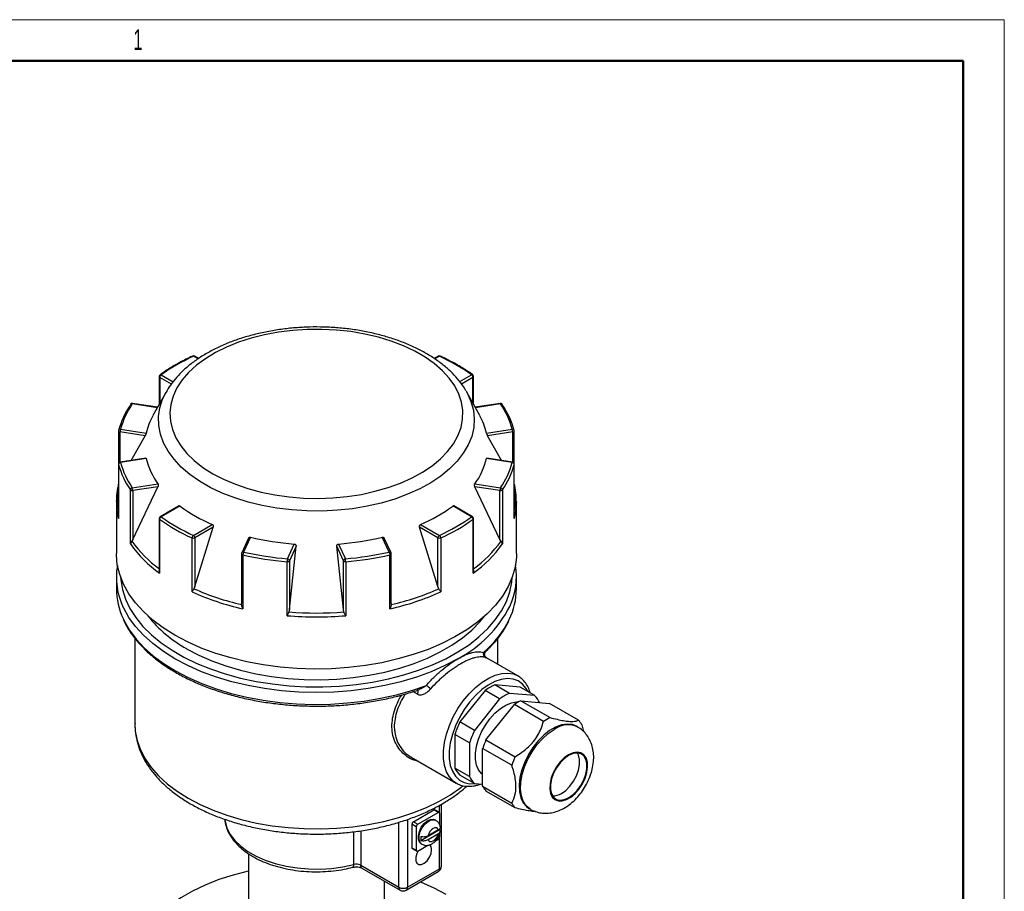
# Model space of a CAD drawing. Header units: millimetres. Extents: x 0 to 420, y 0 to 297.
# Tile 7 of 7: x 301 to 420, y 191 to 297. Entities that reach past the tile are written whole.
import ezdxf

# ---------------------------------------------------------------- set-up
doc = ezdxf.new("R2010")
doc.units = ezdxf.units.MM
doc.layers.add('ОСНОВНОЙ', color=7, linetype='Continuous', lineweight=25)
doc.styles.add('SLDTEXTSTYLE2', font='TXT', dxfattribs={"width": 0.605})

msp = doc.modelspace()

# ---------------------------------------------------------------- linework, layer by layer
at = {"color": 7, "linetype": 'Continuous', "lineweight": 18}
for p, q in [((0, 297), (420, 297)), ((420, 297), (420, 0))]:
    msp.add_line(p, q, dxfattribs=at)
at = {"color": 7, "linetype": 'Continuous', "lineweight": 50}
for p, q in [((415, 292), (20, 292)), ((415, 5), (415, 292))]:
    msp.add_line(p, q, dxfattribs=at)
at = {"color": 8, "linetype": 'Continuous', "lineweight": 25}
for p, q in [((322.26, 255.86), (321.7, 256.18)), ((351.53, 256.18), (350.98, 255.87)), ((319.03, 252.82), (317.63, 253.63)), ((317.63, 253.63), (317.63, 250.48)), ((317.81, 253.94), (319.25, 253.1)), ((353.99, 253.11), (355.41, 253.94)), ((355.59, 253.63), (354.19, 252.82)), ((355.59, 250.48), (355.59, 253.63)), ((317.34, 249.95), (314.29, 250.42)), ((358.93, 250.42), (355.88, 249.95)), ((312.8, 247.01), (312.8, 243.33)), ((360.42, 243.33), (360.42, 247.01)), ((312.62, 243.09), (312.62, 243.07)), ((360.6, 243.07), (360.6, 243.09)), ((348.85, 215.2), (348.3, 215.52)), ((351.55, 200.77), (351.55, 201.74)), ((346.6, 191.79), (346.6, 199.68)), ((347.66, 200.03), (347.66, 191.79)), ((341.14, 194.55), (341.14, 198.54)), ((341.98, 198.65), (341.98, 194.46)), ((351.55, 194.04), (351.55, 197.92))]:
    msp.add_line(p, q, dxfattribs=at)
at = {"color": 7, "linetype": 'Continuous', "lineweight": 25}
for p, q in [((322.32, 255.9), (321.82, 256.19)), ((351.4, 256.19), (350.91, 255.91)), ((317.56, 253.73), (317.56, 250.35)), ((355.66, 250.35), (355.66, 253.73)), ((354.75, 251.98), (354.84, 251.83)), ((318.38, 251.83), (316.8, 248.99)), ((356.42, 248.99), (354.84, 251.83)), ((317.36, 250), (314.33, 250.46)), ((358.89, 250.46), (355.86, 250)), ((312.62, 247.15), (312.62, 243.09)), ((312.87, 247.35), (315.99, 246.87)), ((357.24, 246.87), (360.35, 247.35)), ((360.6, 243.09), (360.6, 247.15)), ((315.85, 246.54), (312.8, 247.01)), ((314.17, 243.55), (315.85, 246.54)), ((360.42, 247.01), (357.37, 246.54)), ((359.05, 243.55), (357.37, 246.54)), ((315.94, 243.82), (312.83, 243.34)), ((315.99, 243.78), (312.87, 243.3)), ((360.35, 243.3), (357.24, 243.78)), ((360.39, 243.34), (357.28, 243.82)), ((312.62, 243.09), (312.62, 236.62)), ((312.62, 243.07), (312.62, 236.53)), ((360.6, 236.62), (360.6, 243.09)), ((360.6, 236.53), (360.6, 243.07)), ((314.06, 233.43), (314.06, 239.97)), ((314.29, 240.23), (317.41, 240.71)), ((314.36, 233.97), (317.4, 240.36)), ((317.4, 240.36), (314.36, 239.89)), ((355.81, 240.71), (358.93, 240.23)), ((358.86, 233.97), (355.82, 240.36)), ((358.86, 239.89), (355.82, 240.36)), ((359.16, 239.97), (359.16, 233.43)), ((314.36, 239.89), (314.36, 233.97)), ((358.86, 233.97), (358.86, 239.89)), ((312.36, 238.58), (312.36, 238.67)), ((312.36, 238.58), (312.36, 232.26)), ((319.96, 238.04), (317.68, 236.73)), ((320.09, 238.03), (317.81, 236.72)), ((355.41, 236.72), (353.13, 238.03)), ((355.54, 236.73), (353.26, 238.04)), ((360.86, 232.26), (360.86, 238.58)), ((360.86, 238.58), (360.86, 238.5)), ((317.56, 236.51), (317.56, 230.26)), ((317.61, 236.42), (317.61, 229.88)), ((355.61, 229.88), (355.61, 236.42)), ((355.66, 230.26), (355.66, 236.51)), ((321.7, 234.47), (323.98, 235.79)), ((321.87, 228.25), (324.1, 235.45)), ((324.1, 235.45), (321.87, 234.16)), ((351.35, 228.25), (349.12, 235.45)), ((351.35, 234.16), (349.12, 235.45)), ((349.24, 235.79), (351.53, 234.47)), ((314.36, 233.97), (314.23, 233.75)), ((321.54, 227.61), (321.54, 234.15)), ((321.87, 234.16), (321.87, 228.25)), ((328.38, 234.12), (327.56, 232.34)), ((328.62, 234.24), (327.78, 232.44)), ((345.44, 232.44), (344.6, 234.24)), ((345.66, 232.34), (344.84, 234.12)), ((351.35, 228.25), (351.35, 234.16)), ((351.68, 234.15), (351.68, 227.61)), ((358.99, 233.75), (358.86, 233.97)), ((333.1, 231.62), (333.93, 233.42)), ((333.34, 225.47), (334.15, 233.14)), ((334.15, 233.14), (333.34, 231.38)), ((339.88, 225.47), (339.07, 233.14)), ((339.88, 231.38), (339.07, 233.14)), ((339.29, 233.42), (340.13, 231.62)), ((327.53, 232.24), (327.53, 226.21)), ((327.69, 232.1), (327.69, 225.56)), ((345.53, 225.56), (345.53, 232.1)), ((345.69, 226.21), (345.69, 232.24)), ((333.06, 224.73), (333.06, 231.27)), ((333.34, 231.38), (333.34, 225.47)), ((339.88, 225.47), (339.88, 231.38)), ((340.16, 231.27), (340.16, 224.73)), ((312.36, 229.4), (312.36, 227.97)), ((360.86, 227.97), (360.86, 229.4)), ((321.87, 228.25), (321.76, 227.99)), ((351.46, 227.99), (351.35, 228.25)), ((327.54, 226.07), (327.54, 226.21)), ((345.68, 226.21), (345.68, 226.07)), ((333.34, 225.47), (333.28, 225.18)), ((339.95, 225.18), (339.88, 225.47)), ((314.61, 222), (314.61, 211.58)), ((358.61, 218.83), (358.61, 221.99)), ((361.04, 217.43), (357.25, 219.61)), ((360.01, 215.31), (358.24, 216.33)), ((361.3, 216.06), (358.24, 216.33)), ((363.07, 215.04), (361.3, 216.06)), ((357.06, 215.65), (354, 211.84)), ((358.82, 214.63), (357.06, 215.65)), ((363.07, 215.04), (360.01, 215.31)), ((358.82, 214.63), (355.76, 210.82)), ((357.16, 209.67), (360.61, 213.95)), ((364.14, 211.9), (360.61, 213.95)), ((361.41, 214.41), (364.94, 212.37)), ((361.41, 214.41), (364.85, 214.1)), ((368.38, 212.06), (364.85, 214.1)), ((355.76, 210.82), (354, 211.84)), ((368.3, 211.22), (368.12, 211.32)), ((368.78, 211.49), (369, 210.68)), ((355.17, 209.3), (353.4, 210.32)), ((353.4, 210.32), (353.4, 206.24)), ((355.17, 209.3), (355.17, 205.22)), ((357.16, 209.67), (360.7, 207.63)), ((360.3, 206.59), (356.76, 208.63)), ((356.76, 204.04), (356.76, 208.63)), ((348.11, 207.57), (353.54, 204.44)), ((355.17, 205.22), (353.4, 206.24)), ((355.76, 204.38), (354, 205.4)), ((353.54, 204.44), (353.44, 204.5)), ((355.76, 204.38), (356.76, 204.29)), ((356.76, 204.04), (360.3, 202)), ((360.7, 201.43), (357.16, 203.47)), ((351.77, 194.34), (351.77, 201.87)), ((348.37, 199.75), (350.84, 201.18)), ((348.9, 199.45), (351.37, 200.88)), ((351.37, 200.88), (350.84, 201.18)), ((351.5, 200.89), (350.97, 201.19)), ((351.55, 200.77), (351.55, 199.32)), ((362.37, 201.36), (362.55, 201.26)), ((348.19, 199.45), (348.19, 196.59)), ((348.72, 199.14), (348.19, 199.45)), ((348.37, 199.75), (348.9, 199.45)), ((351.08, 199.92), (350.97, 199.98)), ((348.72, 199.14), (348.72, 196.28)), ((349.28, 197.48), (351.55, 198.8)), ((351.4, 198.75), (350.15, 198.03)), ((350.15, 197.58), (351.4, 198.3)), ((351.55, 198.32), (351.55, 197.92)), ((349.3, 197.08), (349.4, 197.02)), ((351.03, 197.41), (351.37, 197.61)), ((328.36, 195.88), (328.36, 189.19)), ((348.19, 196.59), (348.72, 196.28)), ((348.24, 196.48), (348.77, 196.17)), ((348.9, 196.18), (350.12, 196.89)), ((341.98, 194.46), (346.6, 191.79)), ((342.13, 194.12), (346.75, 191.45)), ((347.5, 191.45), (351.39, 193.69)), ((347.66, 191.79), (351.55, 194.04)), ((344.86, 189.19), (344.86, 192.54))]:
    msp.add_line(p, q, dxfattribs=at)
at = {"color": 7, "linetype": 'Continuous', "lineweight": 25, "flags": 128}
for points in [[(324.05, 241.95), (325.36, 241.27), (326.79, 240.66), (328.31, 240.14), (329.92, 239.71), (331.59, 239.37), (333.31, 239.13), (335.06, 238.99), (336.83, 238.95), (338.6, 239.01), (340.35, 239.18), (342.06, 239.44), (343.71, 239.81), (345.3, 240.26), (346.8, 240.8), (348.2, 241.43), (349.48, 242.14), (350.64, 242.91), (351.65, 243.75), (352.52, 244.64), (353.23, 245.58), (353.77, 246.55), (354.14, 247.55), (354.34, 248.57), (354.36, 249.59), (354.21, 250.61), (353.88, 251.61), (353.38, 252.59), (352.71, 253.54), (351.88, 254.44), (350.9, 255.29), (349.78, 256.08), (348.53, 256.81), (347.16, 257.46), (345.68, 258.02), (344.12, 258.5), (342.48, 258.88), (340.78, 259.17), (339.04, 259.36), (337.28, 259.45), (335.5, 259.44), (333.74, 259.32), (332.01, 259.11), (330.33, 258.8), (328.7, 258.39), (327.16, 257.89), (325.71, 257.3), (324.37, 256.63), (323.15, 255.89), (322.06, 255.09), (321.12, 254.22), (320.33, 253.31), (319.7, 252.35), (319.24, 251.36), (318.96, 250.35), (318.85, 249.33), (318.92, 248.31), (319.16, 247.3), (319.57, 246.3), (320.16, 245.34), (320.91, 244.41), (321.81, 243.53), (322.86, 242.71), (324.05, 241.95)], [(319.46, 222.36), (318.05, 223.25), (316.78, 224.2), (315.65, 225.22), (314.68, 226.28), (313.87, 227.39), (313.23, 228.54), (312.77, 229.71), (312.47, 230.91), (312.36, 232.11), (312.36, 232.26)], [(360.86, 232.26), (360.85, 231.81), (360.69, 230.61), (360.36, 229.42), (359.84, 228.25), (359.16, 227.11), (358.31, 226.01), (357.3, 224.96), (356.14, 223.96), (354.83, 223.02), (353.39, 222.15), (351.82, 221.36), (350.14, 220.64), (348.36, 220.01), (346.49, 219.48), (344.55, 219.03), (342.55, 218.69), (340.51, 218.44), (338.44, 218.3), (336.35, 218.26), (334.27, 218.33), (332.2, 218.5), (330.17, 218.77), (328.18, 219.13), (326.26, 219.6), (324.41, 220.16), (322.65, 220.81), (321, 221.55), (319.46, 222.36)], [(320.88, 220.73), (322.35, 219.95), (323.94, 219.25), (325.63, 218.64), (327.41, 218.12), (329.26, 217.69), (331.17, 217.36), (333.13, 217.12), (335.11, 217), (337.11, 216.97), (339.1, 217.05), (341.07, 217.23), (343.01, 217.51), (344.89, 217.89), (346.71, 218.37), (348.45, 218.94), (350.09, 219.59), (351.62, 220.33), (353.03, 221.15), (354.31, 222.03), (355.45, 222.98), (356.44, 223.98), (357.03, 224.71)], [(353.76, 219.5), (352.2, 218.68), (350.52, 217.94), (348.74, 217.28), (346.86, 216.72), (344.9, 216.25), (342.89, 215.88), (340.82, 215.62), (338.72, 215.46), (336.61, 215.4), (334.5, 215.46), (332.4, 215.62), (330.33, 215.88), (328.32, 216.25), (326.36, 216.72), (324.49, 217.28), (322.7, 217.94), (321.02, 218.68), (319.46, 219.5)], [(356.76, 205.48), (356.64, 205.58), (356.27, 206.02), (356.02, 206.6), (355.9, 207.29), (355.9, 208.06), (356.02, 208.9), (356.27, 209.76), (356.64, 210.63), (357.1, 211.46), (357.65, 212.22), (358.26, 212.9), (358.91, 213.46), (359.58, 213.88), (360.25, 214.16), (360.88, 214.27), (361.13, 214.27)], [(368.12, 211.32), (367.64, 211.52), (367.01, 211.59), (366.33, 211.49), (365.61, 211.23), (364.88, 210.8), (364.17, 210.24), (363.48, 209.55), (362.86, 208.76), (362.31, 207.89), (361.86, 206.97), (361.51, 206.03), (361.28, 205.09), (361.19, 204.2), (361.22, 203.38), (361.38, 202.66), (361.67, 202.05), (362.07, 201.58), (362.37, 201.36)], [(367.19, 207.87), (366.66, 207.49), (366.16, 206.99), (365.72, 206.4), (365.35, 205.74), (365.08, 205.05), (364.93, 204.37), (364.9, 203.74), (364.99, 203.18), (365.2, 202.74), (365.52, 202.43), (365.93, 202.27), (366.41, 202.27), (366.93, 202.43), (367.46, 202.73), (367.98, 203.18), (368.46, 203.73), (368.86, 204.36), (369.18, 205.04), (369.39, 205.73), (369.49, 206.39), (369.46, 206.98), (369.3, 207.49), (369.04, 207.86), (368.67, 208.1), (368.22, 208.18), (367.72, 208.1), (367.19, 207.87)], [(367.19, 202.66), (367.72, 203.04), (368.22, 203.55), (368.66, 204.15), (369.01, 204.82), (369.26, 205.5), (369.39, 206.17), (369.39, 206.79), (369.26, 207.31), (369.01, 207.72), (368.66, 207.97), (368.22, 208.07), (367.72, 208), (367.19, 207.77), (366.66, 207.39), (366.17, 206.88), (365.73, 206.28), (365.37, 205.62), (365.13, 204.93), (365, 204.26), (365, 203.64), (365.13, 203.12), (365.37, 202.72), (365.73, 202.46), (366.17, 202.36), (366.66, 202.43), (367.19, 202.66)], [(366.31, 203.17), (366.84, 203.55), (367.34, 204.06), (367.77, 204.66), (368.13, 205.33), (368.38, 206.01), (368.5, 206.69), (368.5, 207.3), (368.38, 207.82), (368.25, 208.07)], [(349.3, 197.08), (349.09, 197.28), (348.97, 197.63), (348.97, 198.08), (349.09, 198.58), (349.33, 199.07), (349.66, 199.51), (350.04, 199.84), (350.43, 200.02), (350.78, 200.05), (350.97, 199.98)], [(351.4, 198.75), (351.3, 198.91), (351.16, 198.99), (350.97, 199), (350.77, 198.92), (350.57, 198.76), (350.38, 198.55), (350.24, 198.29), (350.15, 198.03)], [(350.15, 197.58), (350.24, 197.42), (350.38, 197.33), (350.57, 197.33), (350.77, 197.41), (350.97, 197.56), (351.16, 197.78), (351.3, 198.03), (351.4, 198.3)], [(348.94, 196.2), (348.78, 195.89), (348.65, 195.43), (348.65, 195.02), (348.78, 194.7), (349.02, 194.54), (349.34, 194.54), (349.69, 194.71), (350.04, 195.02), (350.32, 195.43), (350.51, 195.89), (350.58, 196.33), (350.58, 196.33)], [(328.36, 193.77), (328.33, 193.76), (326.51, 193.28), (324.77, 192.72), (323.13, 192.06), (321.6, 191.32), (320.19, 190.51), (318.91, 189.62), (317.77, 188.67), (316.79, 187.67), (315.96, 186.62), (315.3, 185.53), (314.81, 184.42), (314.5, 183.28), (314.37, 182.13), (314.41, 180.98), (314.63, 179.83), (315.04, 178.7), (315.61, 177.6), (316.35, 176.53), (317.26, 175.5), (318.32, 174.52), (319.53, 173.61), (320.88, 172.76)], [(352.34, 190.92), (350.87, 191.7), (349.28, 192.4), (349.2, 192.43)]]:
    msp.add_lwpolyline(points, dxfattribs=at)
at = {"color": 8, "linetype": 'Continuous', "lineweight": 25, "flags": 128}
for points in [[(354.84, 251.83), (354.89, 251.75), (355.35, 250.72), (355.64, 249.66), (355.75, 248.6), (355.68, 247.53), (355.44, 246.47), (355.02, 245.43), (354.42, 244.42), (353.67, 243.45), (352.75, 242.52), (351.68, 241.65), (350.47, 240.84), (349.13, 240.11), (347.67, 239.45), (346.11, 238.87), (344.47, 238.39), (342.75, 238), (340.97, 237.7), (339.15, 237.51), (337.3, 237.42), (335.46, 237.44), (333.62, 237.55), (331.81, 237.77), (330.04, 238.09), (328.34, 238.5), (326.71, 239.01), (325.17, 239.6), (323.75, 240.28), (322.44, 241.04), (321.26, 241.86), (320.23, 242.75), (319.35, 243.69), (318.63, 244.67), (318.08, 245.69), (317.71, 246.74), (317.51, 247.8), (317.48, 248.87), (317.64, 249.93), (317.97, 250.98), (318.38, 251.83)], [(314.29, 250.42), (314.31, 250.44), (314.32, 250.46), (314.33, 250.46), (314.33, 250.46)], [(358.93, 250.42), (358.92, 250.44), (358.9, 250.46), (358.89, 250.46), (358.89, 250.46)], [(312.62, 247.15), (312.62, 247.15), (312.63, 247.12), (312.64, 247.09), (312.66, 247.07), (312.69, 247.05), (312.72, 247.03), (312.76, 247.02), (312.8, 247.01)], [(360.42, 247.01), (360.46, 247.02), (360.5, 247.03), (360.53, 247.05), (360.56, 247.07), (360.58, 247.09), (360.6, 247.12), (360.6, 247.15), (360.6, 247.15)], [(312.87, 243.3), (312.86, 243.32), (312.84, 243.33), (312.83, 243.34), (312.83, 243.34)], [(360.35, 243.3), (360.36, 243.32), (360.38, 243.33), (360.39, 243.34), (360.39, 243.34)], [(345.53, 232.1), (345.57, 232.12), (345.61, 232.13), (345.64, 232.15), (345.66, 232.17), (345.68, 232.2), (345.69, 232.22), (345.69, 232.24)], [(312.87, 229.4), (312.9, 229.07), (313.09, 227.9), (313.46, 226.74), (314.01, 225.6), (314.72, 224.5), (315.59, 223.43), (316.62, 222.41), (317.79, 221.45), (319.11, 220.54), (320.56, 219.71), (322.12, 218.95), (323.79, 218.27), (325.56, 217.68), (327.4, 217.17), (329.32, 216.76), (331.29, 216.45), (333.3, 216.23), (335.33, 216.12), (337.38, 216.11), (339.42, 216.2), (341.43, 216.39), (343.41, 216.68), (345.34, 217.06), (347.21, 217.54), (349, 218.11), (350.69, 218.77), (352.29, 219.51), (353.76, 220.33), (355.11, 221.21), (356.32, 222.16), (357.39, 223.17), (358.3, 224.23), (359.05, 225.32), (359.64, 226.45), (360.05, 227.61), (360.29, 228.78), (360.35, 229.4)], [(319.46, 219.5), (318.06, 220.39), (316.79, 221.34), (315.67, 222.35), (314.7, 223.41), (313.89, 224.51), (313.25, 225.65), (313.21, 225.73)], [(313.17, 224.38), (313.3, 224.12), (313.95, 222.98), (314.77, 221.89), (315.75, 220.84), (316.87, 219.84), (318.14, 218.9), (319.55, 218.03), (321.08, 217.23), (322.72, 216.5), (324.46, 215.86), (326.29, 215.31), (328.19, 214.85), (330.15, 214.48), (332.17, 214.21), (334.21, 214.04), (336.27, 213.98), (338.34, 214.01), (340.39, 214.15), (342.41, 214.38), (344.39, 214.72), (346.32, 215.15), (348.17, 215.67), (349.95, 216.28)], [(353.44, 204.5), (353.2, 204.67), (352.74, 205.17), (352.38, 205.8), (352.13, 206.55), (352.01, 207.41), (352.01, 208.35), (352.13, 209.35), (352.38, 210.38), (352.74, 211.43), (353.2, 212.47), (353.77, 213.47), (354.41, 214.41), (355.12, 215.27), (355.89, 216.02), (356.69, 216.66), (357.5, 217.17), (358.3, 217.53), (359.09, 217.73), (359.83, 217.77), (360.51, 217.66), (361.04, 217.43)], [(362.24, 215.52), (362.03, 215.91), (361.6, 216.44), (361.08, 216.83), (360.46, 217.05), (359.77, 217.12), (359.02, 217.01), (358.24, 216.75), (357.45, 216.32), (356.66, 215.76), (355.89, 215.06), (355.17, 214.25), (354.52, 213.35), (353.94, 212.38), (353.46, 211.37), (353.09, 210.34), (352.84, 209.32), (352.71, 208.34), (352.71, 207.42), (352.84, 206.58), (353.09, 205.86), (353.46, 205.26), (353.94, 204.8), (354.52, 204.49), (355.17, 204.35), (355.87, 204.37)], [(348.85, 215.2), (348.91, 215.33), (348.93, 215.46), (348.93, 215.58), (348.91, 215.67), (348.85, 215.74), (348.84, 215.75)], [(314.61, 211.58), (314.66, 210.73), (314.88, 209.59), (315.28, 208.48), (315.85, 207.39), (316.58, 206.33), (317.48, 205.31), (318.53, 204.35), (319.72, 203.44), (321.05, 202.6), (322.51, 201.83), (324.08, 201.14), (325.75, 200.53), (327.51, 200.02), (329.34, 199.59), (331.24, 199.26), (333.17, 199.04), (335.13, 198.91), (337.1, 198.88), (339.07, 198.96), (341.02, 199.14), (342.94, 199.42), (344.8, 199.79), (346.6, 200.26), (348.32, 200.83), (349.94, 201.48), (351.45, 202.21), (352.85, 203.01), (354.11, 203.89), (354.41, 204.12)], [(362.55, 201.26), (362.49, 201.3), (362.03, 201.69), (361.69, 202.23), (361.46, 202.9), (361.36, 203.68), (361.4, 204.54), (361.56, 205.46), (361.85, 206.39), (362.25, 207.33), (362.75, 208.23), (363.34, 209.06), (364, 209.81), (364.7, 210.44), (365.43, 210.93)], [(325.51, 200.01), (325.54, 199.79), (325.76, 198.99), (326.16, 198.21), (326.72, 197.47), (327.44, 196.78), (328.31, 196.14), (329.31, 195.57), (330.42, 195.08), (331.63, 194.67), (332.93, 194.36), (334.28, 194.14), (335.66, 194.02), (337.07, 194), (338.46, 194.08), (339.83, 194.27), (341.14, 194.55)], [(349.4, 197.02), (349.2, 197.22), (349.07, 197.57), (349.07, 198.02), (349.2, 198.52), (349.44, 199.01), (349.76, 199.45), (350.14, 199.77), (350.53, 199.96), (350.89, 199.99), (351.08, 199.92)], [(341.02, 194.22), (341.05, 194.23), (341.09, 194.28), (341.12, 194.35), (341.14, 194.44), (341.14, 194.55)]]:
    msp.add_lwpolyline(points, dxfattribs=at)
at = {"color": 7, "linetype": 'Continuous', "lineweight": 25}
for centre, radius, start, end in [((330.99, 235.59), 22.59, 114.2933, 125.7014), ((321.7, 255.98), 0.25, 60.0027, 114.6025), ((351.53, 255.98), 0.25, 65.3975, 119.9973), ((342.23, 235.59), 22.59, 54.2986, 65.7067), ((317.81, 253.73), 0.25, 126.048, 180), ((318.01, 253.61), 0.384, 122.6055, 177.3945), ((355.21, 253.61), 0.384, 2.6055, 57.3945), ((355.41, 253.73), 0.25, 0, 53.952), ((322.1, 244.66), 9.8, 145.0677, 165.1354), ((322.25, 244.87), 9.7, 145.0677, 165.1354), ((314.21, 250.27), 0.153, 145.9841, 180.8886), ((314.29, 250.22), 0.25, 81.207, 145.5839), ((358.93, 250.22), 0.25, 34.4161, 98.793), ((350.97, 244.87), 9.7, 14.8646, 34.9323), ((359.01, 250.27), 0.153, 359.1114, 34.0159), ((351.12, 244.66), 9.8, 14.8646, 34.9323), ((323.78, 245.07), 8, 150.7195, 167.0124), ((349.44, 245.07), 8, 12.9876, 29.2805), ((312.87, 247.15), 0.25, 165.6178, 180), ((313.76, 247.01), 0.954, 158.7728, 179.8941), ((359.46, 247.01), 0.954, 0.1059, 21.2272), ((360.35, 247.15), 0.25, 0, 14.3822), ((324.18, 245.72), 8.42, 193.3183, 216.4786), ((349.04, 245.72), 8.42, 323.5214, 346.6817), ((312.87, 243.09), 0.25, 98.793, 180), ((312.87, 243.04), 0.253, 91.0134, 173.6471), ((322.1, 245.59), 9.8, 194.8646, 214.9323), ((322.25, 245.79), 9.7, 194.8646, 214.9323), ((350.97, 245.79), 9.7, 325.0677, 345.1354), ((351.12, 245.59), 9.8, 325.0677, 345.1354), ((360.35, 243.04), 0.253, 6.3529, 88.9866), ((360.35, 243.09), 0.25, 0, 81.207), ((314.35, 239.95), 0.29, 101.2547, 174.5295), ((314.29, 240.2), 0.317, 224.6158, 282.9898), ((313.4, 239.88), 0.954, 0.1059, 21.2272), ((359.82, 239.88), 0.954, 158.7728, 179.8941), ((358.94, 240.2), 0.317, 257.0102, 315.3842), ((358.87, 239.95), 0.29, 5.4705, 78.7453), ((331.75, 253.74), 19.57, 233.4135, 246.5918), ((341.47, 253.74), 19.57, 293.4082, 306.5865), ((317.81, 236.51), 0.25, 119.9973, 180), ((317.96, 236.4), 0.351, 116.082, 176.5413), ((330.93, 254.96), 22.83, 234.2986, 245.7067), ((330.99, 255.06), 22.59, 234.2986, 245.7067), ((342.23, 255.06), 22.59, 294.2933, 305.7014), ((342.29, 254.96), 22.83, 294.2933, 305.7014), ((355.26, 236.4), 0.351, 3.4587, 63.918), ((355.41, 236.51), 0.25, 0, 60.0027), ((321.97, 234.14), 0.429, 129.6196, 178.1925), ((321.7, 234.51), 0.389, 246.6489, 297.1522), ((321.49, 234.15), 0.384, 2.6055, 57.3945), ((336.38, 266.86), 33.53, 256.6089, 265.805), ((336.84, 266.86), 33.53, 274.195, 283.3911), ((351.73, 234.15), 0.384, 122.6055, 177.3945), ((351.53, 234.51), 0.389, 242.8478, 293.3511), ((351.25, 234.14), 0.429, 1.8075, 50.3804), ((326.19, 242.01), 14.86, 215.2743, 234.7319), ((326.23, 242.41), 14.79, 215.8294, 234.1768), ((347.03, 242.01), 14.86, 305.2681, 324.7257), ((347, 242.41), 14.79, 305.8232, 324.1706), ((327.78, 232.24), 0.25, 155.1015, 180), ((328.38, 232.1), 0.685, 149.9575, 179.6353), ((336.34, 270.26), 39.13, 257.2266, 265.1874), ((336.35, 270.21), 38.72, 257.2266, 265.1874), ((334.72, 231.27), 1.66, 167.9521, 179.9995), ((333.07, 231.35), 0.271, 6.0231, 83.9752), ((340.15, 231.35), 0.271, 96.0248, 173.9769), ((336.88, 270.21), 38.72, 274.8126, 282.7734), ((338.5, 231.27), 1.66, 0.0005, 12.0479), ((336.88, 270.26), 39.13, 274.8126, 282.7734), ((344.85, 232.1), 0.685, 0.3647, 30.0425), ((345.44, 232.24), 0.25, 0, 24.8985), ((320.74, 229.4), 8.38, 170.1496, 205.981), ((333.11, 231.55), 0.284, 259.1604, 322.3591), ((340.11, 231.55), 0.284, 217.6409, 280.8396), ((352.47, 229.4), 8.39, 334.8804, 9.8011), ((320.89, 228.01), 8.53, 180.2712, 205.1994), ((334.63, 256.98), 31.71, 246.0566, 257.0773), ((338.59, 256.98), 31.71, 282.9227, 293.9434), ((352.21, 228.04), 8.65, 334.1214, 359.563), ((334.63, 256.63), 31.83, 245.7222, 257.4116), ((338.59, 256.63), 31.83, 282.5884, 294.2778), ((328.22, 234.13), 15.28, 218.0434, 241.2645), ((336.61, 266.41), 41.83, 265.1302, 274.8698), ((336.61, 266.72), 41.67, 265.4087, 274.5913), ((357.32, 220.09), 0.494, 157.9269, 238.1275), ((222.88, 70.22), 193.6, 48.7851, 48.9798), ((360.69, 210.73), 6.11, 113.5964, 126.3982), ((362.45, 209.71), 6.11, 113.5964, 126.3982), ((361.25, 213.13), 2.63, 23.8528, 46.3485), ((364.12, 208.79), 6.24, 115.74, 124.2546), ((363.44, 207.3), 10.48, 154.3278, 163.2609), ((367.65, 206.75), 6.24, 115.74, 124.2546), ((366.41, 210.25), 2.67, 27.6052, 42.5962), ((365.21, 206.28), 10.48, 154.3278, 163.2609), ((366.93, 205.28), 10.7, 155.8236, 161.765), ((370.46, 203.24), 10.7, 155.8236, 161.765), ((355.81, 207.3), 2.63, 203.8528, 226.3485), ((357.58, 206.28), 2.63, 203.8528, 226.3485), ((359.13, 205.28), 2.67, 207.6052, 222.5962), ((365.3, 204.72), 1.84, 268.4688, 303.1659), ((362.67, 203.24), 2.67, 207.6052, 222.5962), ((350.91, 201.08), 0.126, 65.6929, 125.6176), ((351.44, 200.79), 0.109, 350.786, 129.2033), ((348.57, 199.43), 0.384, 122.6055, 177.3945), ((349.1, 199.12), 0.384, 122.6055, 177.3945), ((350.8, 197.71), 1.53, 171.5797, 188.4203), ((349.94, 196.42), 0.647, 352.0769, 56.6109), ((351.16, 197.93), 0.384, 302.6055, 357.3945), ((348.31, 196.58), 0.123, 173.7012, 234.9867), ((348.83, 196.27), 0.109, 170.786, 309.2033), ((341.44, 193.42), 1.17, 62.8815, 104.9215), ((351.02, 194.34), 0.75, 299.9973, 0), ((347.13, 192.82), 1.15, 242.6097, 297.3903), ((347.13, 192.1), 0.75, 240.0027, 299.9973)]:
    msp.add_arc(centre, radius, start, end, dxfattribs=at)
at = {"color": 8, "linetype": 'Continuous', "lineweight": 25}
for centre, radius, start, end in [((321.63, 256.1), 0.105, 46.8964, 108.0445), ((321.77, 256.08), 0.126, 65.6929, 125.6176), ((351.45, 256.08), 0.126, 54.3824, 114.3071), ((351.6, 256.1), 0.105, 71.9554, 133.1036), ((317.68, 253.74), 0.125, 185.4314, 245.8887), ((317.74, 253.81), 0.141, 59.3984, 122.1625), ((355.49, 253.81), 0.141, 57.8375, 120.6016), ((355.54, 253.74), 0.121, 293.2091, 355.4708), ((314.24, 250.24), 0.19, 72.4521, 141.4371), ((358.99, 250.24), 0.19, 38.5629, 107.5479), ((312.83, 247.14), 0.215, 79.6026, 161.1836), ((360.39, 247.14), 0.215, 18.8164, 100.3974), ((320.58, 238.99), 8.11, 168.7372, 191.2628), ((352.65, 238.99), 8.11, 348.7372, 11.2628), ((320.6, 238.59), 8.24, 180.061, 194.4731), ((352.62, 238.59), 8.24, 345.5292, 359.3504), ((317.67, 236.52), 0.114, 183.6488, 238.5794), ((317.73, 236.61), 0.126, 54.3824, 114.3071), ((355.49, 236.61), 0.126, 65.6929, 125.6176), ((355.55, 236.52), 0.114, 301.4206, 356.3512), ((327.71, 232.28), 0.177, 193.8224, 265.5066), ((327.73, 232.25), 0.2, 75.387, 151.733), ((345.49, 232.25), 0.2, 28.267, 104.613), ((346.83, 232.7), 14.9, 297.6911, 332.6068), ((348.8, 229.82), 12.49, 310.1839, 333.5859), ((367.1, 208.68), 2.81, 64.9336, 126.6681), ((342.34, 194.42), 0.37, 173.7012, 234.9867), ((351.19, 193.99), 0.36, 304.0564, 7.2558), ((351.39, 194.38), 0.377, 294.3747, 354.3052), ((346.97, 191.75), 0.37, 173.7012, 234.9867), ((347.29, 191.75), 0.37, 305.0133, 6.2988)]:
    msp.add_arc(centre, radius, start, end, dxfattribs=at)
at = {"color": 7, "linetype": 'Continuous', "lineweight": 25}
for points, knots in [([(354.73, 252), (354.7, 252.07), (354.48, 252.49), (353.94, 253.21), (353.11, 254.15), (352.13, 255.03), (351.02, 255.86), (349.79, 256.63), (348.45, 257.32), (347.01, 257.93), (345.49, 258.45), (343.9, 258.89), (342.25, 259.25), (340.56, 259.51), (338.84, 259.67), (337.1, 259.75), (335.35, 259.73), (333.62, 259.61), (331.91, 259.4), (330.23, 259.1), (328.61, 258.71), (327.05, 258.23), (325.56, 257.67), (324.17, 257.02), (322.87, 256.29), (321.68, 255.49), (320.61, 254.62), (319.68, 253.68), (318.93, 252.76), (318.56, 252.12), (318.4, 251.84)], [0, 0, 0, 0, 0.007556, 0.043235, 0.079439, 0.116088, 0.153051, 0.190193, 0.227408, 0.264612, 0.301772, 0.338879, 0.375933, 0.412942, 0.449918, 0.486873, 0.523824, 0.560781, 0.597758, 0.634769, 0.671828, 0.708951, 0.746148, 0.783428, 0.82079, 0.858218, 0.895656, 0.933006, 0.97013, 1, 1, 1, 1]), ([(321.59, 256.2), (321.33, 256.08), (320.55, 255.71), (319.35, 255.06), (318.33, 254.41), (317.79, 254.02), (317.66, 253.93)], [0, 0, 0, 0, 0.185692, 0.538569, 0.891591, 1, 1, 1, 1]), ([(352.67, 255.68), (352.48, 255.78), (352.15, 255.97), (351.79, 256.13), (351.63, 256.2)], [0, 0, 0, 0, 0.562104, 1, 1, 1, 1]), ([(355.56, 253.93), (355.34, 254.09), (354.71, 254.54), (353.76, 255.13), (352.97, 255.53), (352.67, 255.68)], [0, 0, 0, 0, 0.247064, 0.716126, 1, 1, 1, 1]), ([(315.99, 246.87), (315.98, 246.86), (315.97, 246.82), (315.95, 246.75), (315.92, 246.68), (315.88, 246.61), (315.86, 246.56), (315.85, 246.54)], [0, 0, 0, 0, 0.191459, 0.382973, 0.574512, 0.775585, 1, 1, 1, 1]), ([(357.37, 246.54), (357.36, 246.56), (357.34, 246.61), (357.3, 246.7), (357.27, 246.78), (357.25, 246.84), (357.24, 246.86), (357.24, 246.87)], [0, 0, 0, 0, 0.233066, 0.466775, 0.683439, 0.881794, 1, 1, 1, 1]), ([(315.95, 243.82), (315.95, 243.82), (315.96, 243.83), (315.98, 243.81), (315.98, 243.79), (315.99, 243.78)], [0, 0, 0, 0, 0.191988, 0.698283, 1, 1, 1, 1]), ([(357.24, 243.78), (357.24, 243.79), (357.25, 243.82), (357.27, 243.83), (357.28, 243.82), (357.28, 243.82)], [0, 0, 0, 0, 0.489613, 0.979364, 1, 1, 1, 1]), ([(312.62, 240.7), (312.58, 240.54), (312.45, 239.98), (312.36, 239.3), (312.37, 238.79), (312.38, 238.68)], [0, 0, 0, 0, 0.250041, 0.835003, 1, 1, 1, 1]), ([(317.41, 240.71), (317.42, 240.7), (317.44, 240.66), (317.45, 240.59), (317.45, 240.52), (317.43, 240.43), (317.41, 240.38), (317.4, 240.36)], [0, 0, 0, 0, 0.191459, 0.382973, 0.574512, 0.775585, 1, 1, 1, 1]), ([(355.82, 240.36), (355.81, 240.38), (355.79, 240.44), (355.77, 240.53), (355.78, 240.62), (355.79, 240.68), (355.81, 240.7), (355.81, 240.71)], [0, 0, 0, 0, 0.233066, 0.466775, 0.683439, 0.881794, 1, 1, 1, 1]), ([(360.84, 238.49), (360.85, 238.77), (360.85, 239.45), (360.73, 240.2), (360.62, 240.65), (360.6, 240.72)], [0, 0, 0, 0, 0.380604, 0.910681, 1, 1, 1, 1]), ([(319.96, 238.04), (319.97, 238.05), (320.01, 238.06), (320.05, 238.06), (320.08, 238.04), (320.09, 238.03)], [0, 0, 0, 0, 0.351478, 0.757837, 1, 1, 1, 1]), ([(353.13, 238.03), (353.15, 238.04), (353.18, 238.06), (353.23, 238.06), (353.25, 238.04), (353.26, 238.04)], [0, 0, 0, 0, 0.392494, 0.785099, 1, 1, 1, 1]), ([(312.62, 236.53), (312.62, 236.53), (312.62, 236.56), (312.62, 236.59), (312.62, 236.62)], [0, 0, 0, 0, 0.055951, 1, 1, 1, 1]), ([(360.6, 236.62), (360.6, 236.59), (360.6, 236.56), (360.6, 236.53), (360.6, 236.53)], [0, 0, 0, 0, 0.944049, 1, 1, 1, 1]), ([(323.98, 235.79), (324, 235.78), (324.04, 235.75), (324.08, 235.69), (324.11, 235.62), (324.12, 235.53), (324.11, 235.48), (324.1, 235.45)], [0, 0, 0, 0, 0.1914594, 0.3829726, 0.5745115, 0.7755846, 1, 1, 1, 1]), ([(349.12, 235.45), (349.11, 235.48), (349.1, 235.54), (349.11, 235.63), (349.15, 235.71), (349.2, 235.76), (349.23, 235.78), (349.24, 235.79)], [0, 0, 0, 0, 0.233066, 0.466775, 0.683439, 0.881794, 1, 1, 1, 1]), ([(328.38, 234.12), (328.4, 234.15), (328.43, 234.2), (328.5, 234.24), (328.56, 234.25), (328.6, 234.24), (328.62, 234.24)], [0, 0, 0, 0, 0.304372, 0.587026, 0.845792, 1, 1, 1, 1]), ([(344.6, 234.24), (344.63, 234.24), (344.68, 234.25), (344.75, 234.23), (344.8, 234.18), (344.83, 234.14), (344.84, 234.12)], [0, 0, 0, 0, 0.249708, 0.499486, 0.749298, 1, 1, 1, 1]), ([(314.23, 233.75), (314.18, 233.67), (314.1, 233.56), (314.07, 233.46), (314.06, 233.43), (314.06, 233.43)], [0, 0, 0, 0, 0.745349, 0.990854, 1, 1, 1, 1]), ([(333.93, 233.42), (333.96, 233.41), (334.01, 233.41), (334.07, 233.36), (334.12, 233.3), (334.16, 233.22), (334.15, 233.17), (334.15, 233.14)], [0, 0, 0, 0, 0.191459, 0.382973, 0.574512, 0.775585, 1, 1, 1, 1]), ([(339.07, 233.14), (339.07, 233.17), (339.07, 233.23), (339.11, 233.31), (339.17, 233.38), (339.23, 233.41), (339.27, 233.42), (339.29, 233.42)], [0, 0, 0, 0, 0.233066, 0.466775, 0.683439, 0.881794, 1, 1, 1, 1]), ([(359.16, 233.43), (359.16, 233.43), (359.15, 233.46), (359.12, 233.56), (359.05, 233.67), (358.99, 233.75)], [0, 0, 0, 0, 0.009146, 0.254651, 1, 1, 1, 1]), ([(317.61, 229.88), (317.61, 229.88), (317.6, 229.93), (317.57, 230.05), (317.57, 230.18), (317.57, 230.26)], [0, 0, 0, 0, 0.012745, 0.354853, 1, 1, 1, 1]), ([(355.65, 230.26), (355.65, 230.18), (355.65, 230.05), (355.62, 229.93), (355.61, 229.88), (355.61, 229.88)], [0, 0, 0, 0, 0.645147, 0.987255, 1, 1, 1, 1]), ([(321.76, 227.99), (321.7, 227.89), (321.62, 227.76), (321.56, 227.64), (321.54, 227.62), (321.54, 227.61)], [0, 0, 0, 0, 0.745349, 0.990854, 1, 1, 1, 1]), ([(351.68, 227.61), (351.68, 227.62), (351.67, 227.64), (351.6, 227.76), (351.52, 227.89), (351.46, 227.99)], [0, 0, 0, 0, 0.009146, 0.254651, 1, 1, 1, 1]), ([(327.69, 225.56), (327.69, 225.57), (327.67, 225.6), (327.61, 225.76), (327.57, 225.94), (327.54, 226.07)], [0, 0, 0, 0, 0.009146, 0.254651, 1, 1, 1, 1]), ([(345.68, 226.07), (345.65, 225.94), (345.62, 225.76), (345.55, 225.6), (345.53, 225.57), (345.53, 225.56)], [0, 0, 0, 0, 0.745349, 0.990854, 1, 1, 1, 1]), ([(333.28, 225.18), (333.22, 225.06), (333.16, 224.9), (333.08, 224.77), (333.06, 224.74), (333.06, 224.73)], [0, 0, 0, 0, 0.745349, 0.990854, 1, 1, 1, 1]), ([(340.16, 224.73), (340.16, 224.74), (340.14, 224.77), (340.07, 224.9), (340, 225.06), (339.95, 225.18)], [0, 0, 0, 0, 0.009146, 0.254651, 1, 1, 1, 1]), ([(313.22, 224.25), (313.35, 223.97), (313.65, 223.33), (314.3, 222.34), (315.15, 221.31), (316.13, 220.31), (317.25, 219.37), (318.5, 218.48), (319.87, 217.65), (321.35, 216.9), (322.92, 216.21), (324.58, 215.61), (326.33, 215.08), (328.13, 214.64), (330, 214.28), (331.9, 214.02), (333.84, 213.84), (335.79, 213.76), (337.75, 213.76), (339.7, 213.86), (341.63, 214.05), (343.53, 214.33), (345.38, 214.7), (347.18, 215.16), (348.4, 215.52), (349, 215.75), (349.06, 215.77)], [0, 0, 0, 0, 0.032272, 0.075634, 0.119175, 0.162864, 0.206657, 0.250513, 0.2944, 0.338294, 0.382179, 0.426049, 0.469904, 0.513742, 0.557567, 0.601379, 0.645183, 0.688982, 0.732779, 0.776577, 0.820379, 0.864188, 0.908008, 0.951842, 0.995694, 1, 1, 1, 1]), ([(357.16, 220.42), (357.41, 220.66), (358.01, 221.22), (358.79, 222.17), (359.48, 223.17), (359.81, 223.84), (359.95, 224.13)], [0, 0, 0, 0, 0.206623, 0.492073, 0.776904, 1, 1, 1, 1]), ([(357.06, 219.67), (356.88, 219.72), (356.68, 219.74), (356.25, 219.72), (356.02, 219.69), (355.65, 219.59), (355.52, 219.55), (355.25, 219.45), (355.12, 219.4), (354.7, 219.21), (354.41, 219.07), (353.96, 218.81), (353.81, 218.71), (353.5, 218.51), (353.35, 218.41), (352.88, 218.08), (352.57, 217.85), (352.1, 217.46), (351.94, 217.33), (351.63, 217.05), (351.47, 216.91), (351.02, 216.47), (350.73, 216.17), (350.44, 215.85)], [0, 0, 0, 0, 0.125, 0.125, 0.25, 0.25, 0.3125, 0.3125, 0.375, 0.375, 0.5, 0.5, 0.5625, 0.5625, 0.625, 0.625, 0.75, 0.75, 0.8125, 0.8125, 0.875, 0.875, 1, 1, 1, 1]), ([(353.76, 219.5), (354.07, 219.69), (354.37, 219.84), (354.81, 220.03), (354.95, 220.08), (355.23, 220.18), (355.37, 220.22), (355.76, 220.32), (356.01, 220.35), (356.46, 220.36), (356.67, 220.34), (356.87, 220.28)], [0, 0, 0, 0, 0.25, 0.25, 0.375, 0.375, 0.5, 0.5, 0.75, 0.75, 1, 1, 1, 1]), ([(357.26, 219.62), (357.22, 219.64), (357.16, 219.68), (357.07, 219.78), (357.01, 219.92), (357, 220.1), (357.05, 220.27), (357.12, 220.38), (357.16, 220.41), (357.16, 220.41)], [0, 0, 0, 0, 0.1228755, 0.2507285, 0.4279679, 0.6129525, 0.8081152, 0.9997764, 1, 1, 1, 1]), ([(349.95, 216.28), (350.24, 216.62), (350.54, 216.94), (351.01, 217.41), (351.17, 217.56), (351.49, 217.85), (351.66, 217.99), (352.14, 218.4), (352.47, 218.65), (352.96, 219), (353.12, 219.11), (353.44, 219.32), (353.6, 219.41), (353.76, 219.5)], [0, 0, 0, 0, 0.25, 0.25, 0.375, 0.375, 0.5, 0.5, 0.75, 0.75, 0.875, 0.875, 1, 1, 1, 1]), ([(362.53, 215.35), (362.48, 215.53), (362.35, 215.97), (362.01, 216.55), (361.57, 217.08), (361.2, 217.31), (361.04, 217.42)], [0, 0, 0, 0, 0.199783, 0.483339, 0.761385, 1, 1, 1, 1]), ([(348.85, 215.2), (348.97, 215.13), (349.11, 215.11), (349.4, 215.13), (349.54, 215.18), (349.82, 215.31), (349.96, 215.4), (350.21, 215.61), (350.33, 215.72), (350.44, 215.85)], [0, 0, 0, 0, 0.25, 0.25, 0.5, 0.5, 0.75, 0.75, 1, 1, 1, 1]), ([(314.63, 211.65), (314.62, 211.54), (314.6, 211.06), (314.71, 210.19), (314.97, 209.06), (315.39, 207.95), (315.96, 206.87), (316.69, 205.83), (317.55, 204.82), (318.56, 203.86), (319.71, 202.96), (320.97, 202.12), (322.35, 201.35), (323.84, 200.66), (325.41, 200.05), (327.06, 199.53), (328.78, 199.09), (330.56, 198.73), (332.37, 198.47), (334.21, 198.31), (336.08, 198.23), (337.94, 198.25), (339.79, 198.37), (341.63, 198.57), (343.43, 198.87), (345.18, 199.26), (346.87, 199.74), (348.49, 200.3), (350.03, 200.95), (351.47, 201.67), (352.81, 202.48), (353.94, 203.27), (354.57, 203.83), (354.84, 204.07)], [0, 0, 0, 0, 0.008438, 0.040065, 0.071685, 0.103474, 0.135584, 0.168095, 0.201012, 0.234274, 0.267786, 0.301451, 0.335186, 0.368929, 0.402645, 0.436323, 0.469959, 0.503557, 0.537123, 0.570666, 0.604195, 0.63772, 0.67125, 0.704792, 0.738358, 0.771958, 0.8056, 0.839295, 0.873049, 0.906864, 0.940735, 0.974646, 1, 1, 1, 1]), ([(360.7, 207.63), (360.98, 207.8), (361.55, 208.16), (362.31, 208.78), (362.96, 209.48), (363.48, 210.24), (363.88, 211.06), (364.05, 211.62), (364.14, 211.9)], [0, 0, 0, 0, 0.171208, 0.345582, 0.502778, 0.664853, 0.830722, 1, 1, 1, 1]), ([(364.94, 212.37), (365.23, 212.3), (365.8, 212.15), (366.56, 212), (367.2, 211.91), (367.72, 211.9), (368.12, 211.95), (368.29, 212.02), (368.38, 212.06)], [0, 0, 0, 0, 0.171208, 0.345582, 0.502778, 0.664853, 0.830722, 1, 1, 1, 1]), ([(346.11, 210.74), (346.14, 210.49), (346.22, 209.9), (346.59, 209.07), (347.15, 208.31), (347.68, 207.81), (348.03, 207.64), (348.12, 207.59)], [0, 0, 0, 0, 0.186621, 0.431256, 0.68376, 0.922459, 1, 1, 1, 1]), ([(362.55, 201.26), (362.58, 201.25), (362.8, 201.09), (363.31, 200.91), (364.03, 200.76), (364.76, 200.76), (365.49, 200.9), (366.22, 201.16), (366.95, 201.56), (367.65, 202.09), (368.3, 202.74), (368.88, 203.49), (369.38, 204.31), (369.78, 205.19), (370.07, 206.11), (370.22, 207.02), (370.24, 207.89), (370.12, 208.7), (369.88, 209.44), (369.53, 210.1), (369.05, 210.67), (368.62, 211.05), (368.33, 211.19), (368.27, 211.22)], [0, 0, 0, 0, 0.005225, 0.053152, 0.099849, 0.146326, 0.193686, 0.242965, 0.294872, 0.34931, 0.405215, 0.461264, 0.51731, 0.573721, 0.630925, 0.689519, 0.743515, 0.7954, 0.844765, 0.89216, 0.938326, 0.98894, 1, 1, 1, 1]), ([(360.3, 202), (360.46, 202.35), (360.79, 203.06), (360.85, 204.53), (360.57, 205.77), (360.34, 206.46), (360.3, 206.59)], [0, 0, 0, 0, 0.298543, 0.612448, 0.925486, 1, 1, 1, 1]), ([(353.43, 204.52), (353.59, 204.42), (353.95, 204.21), (354.58, 204.05), (355.29, 204.03), (355.93, 204.11), (356.34, 204.26), (356.49, 204.31)], [0, 0, 0, 0, 0.188542, 0.410914, 0.63454, 0.862336, 1, 1, 1, 1]), ([(363.19, 200.98), (363.1, 200.98), (362.85, 200.98), (362.28, 201.07), (361.54, 201.22), (360.98, 201.36), (360.7, 201.43)], [0, 0, 0, 0, 0.147136, 0.425138, 0.709645, 1, 1, 1, 1]), ([(325.52, 200.04), (325.52, 199.96), (325.53, 199.6), (325.71, 198.99), (326.05, 198.21), (326.55, 197.47), (327.19, 196.77), (327.97, 196.11), (328.88, 195.52), (329.89, 195), (331, 194.56), (332.19, 194.2), (333.44, 193.93), (334.74, 193.75), (336.06, 193.67), (337.39, 193.68), (338.7, 193.78), (339.92, 193.96), (340.68, 194.14), (341.02, 194.22)], [0, 0, 0, 0, 0.017543, 0.076604, 0.135979, 0.196221, 0.25752, 0.319709, 0.382451, 0.445428, 0.508406, 0.571302, 0.6341, 0.696816, 0.759479, 0.822122, 0.884782, 0.947484, 1, 1, 1, 1]), ([(351.62, 199.11), (351.62, 199.12), (351.6, 199.27), (351.49, 199.53), (351.29, 199.8), (351.12, 199.88), (351.07, 199.9)], [0, 0, 0, 0, 0.042442, 0.443933, 0.830233, 1, 1, 1, 1]), ([(349.41, 197.02), (349.52, 196.97), (349.76, 196.86), (350.15, 196.87), (350.53, 196.99), (350.89, 197.23), (351.22, 197.58), (351.47, 198.03), (351.6, 198.38), (351.62, 198.56), (351.62, 198.57)], [0, 0, 0, 0, 0.127223, 0.252572, 0.378975, 0.516663, 0.667864, 0.823972, 0.984953, 1, 1, 1, 1]), ([(351.61, 199.11), (351.62, 199.07), (351.63, 198.98), (351.55, 198.86), (351.45, 198.78), (351.4, 198.75)], [0, 0, 0, 0, 0.277564, 0.646703, 1, 1, 1, 1]), ([(351.4, 198.3), (351.45, 198.33), (351.5, 198.37), (351.57, 198.45), (351.6, 198.49), (351.63, 198.58), (351.63, 198.62), (351.61, 198.71), (351.59, 198.76), (351.55, 198.8)], [0, 0, 0, 0, 0.25, 0.25, 0.5, 0.5, 0.75, 0.75, 1, 1, 1, 1]), ([(350.15, 198.03), (350.09, 197.99), (350.03, 197.97), (349.89, 197.92), (349.81, 197.91), (349.66, 197.89), (349.58, 197.89), (349.43, 197.9), (349.35, 197.91), (349.28, 197.93)], [0, 0, 0, 0, 0.25, 0.25, 0.5, 0.5, 0.75, 0.75, 1, 1, 1, 1]), ([(349.28, 197.48), (349.42, 197.45), (349.58, 197.43), (349.82, 197.46), (349.89, 197.47), (350.03, 197.52), (350.09, 197.54), (350.15, 197.58)], [0, 0, 0, 0, 0.5, 0.5, 0.75, 0.75, 1, 1, 1, 1]), ([(341.02, 194.22), (341.08, 194.23), (341.22, 194.26), (341.48, 194.28), (341.77, 194.25), (342, 194.18), (342.09, 194.14), (342.13, 194.12)], [0, 0, 0, 0, 0.140189, 0.374145, 0.618277, 0.833427, 1, 1, 1, 1])]:
    msp.add_open_spline(points, degree=3, knots=knots, dxfattribs=at)
at = {"color": 8, "linetype": 'Continuous', "lineweight": 25}
for points, knots in [([(356.87, 220.28), (356.9, 220.29), (357.03, 220.33), (357.14, 220.37), (357.16, 220.41), (357.17, 220.42)], [0, 0, 0, 0, 0.303812, 0.952348, 1, 1, 1, 1]), ([(357.06, 219.67), (357.1, 219.66), (357.21, 219.63), (357.29, 219.6), (357.26, 219.61), (357.25, 219.61)], [0, 0, 0, 0, 0.303724, 0.97731, 1, 1, 1, 1]), ([(349.95, 216.28), (349.78, 216.16), (349.51, 215.97), (349.2, 215.8), (349.06, 215.77), (349.06, 215.77)], [0, 0, 0, 0, 0.602019, 0.983687, 1, 1, 1, 1]), ([(349.03, 207.04), (348.83, 207.09), (348.33, 207.2), (347.6, 207.61), (346.89, 208.22), (346.31, 209.01), (345.93, 209.94), (345.75, 210.96), (345.78, 212), (346.01, 213.07), (346.4, 214.09), (346.73, 214.78), (346.94, 215.1), (346.96, 215.12)], [0, 0, 0, 0, 0.069247, 0.173114, 0.279827, 0.386749, 0.496974, 0.599723, 0.705688, 0.803633, 0.904256, 0.994702, 1, 1, 1, 1]), ([(347.41, 215.25), (347.34, 215.14), (347.06, 214.74), (346.68, 213.99), (346.29, 213), (346.08, 211.97), (346.02, 211.21), (346.09, 210.82), (346.11, 210.74)], [0, 0, 0, 0, 0.071737, 0.277407, 0.49486, 0.718293, 0.946056, 1, 1, 1, 1])]:
    msp.add_open_spline(points, degree=3, knots=knots, dxfattribs=at)
at = {"layer": 'ОСНОВНОЙ', "linetype": 'Continuous', "lineweight": 18}
for p, q in [((20, 292), (415, 292)), ((415, 292), (415, 5))]:
    msp.add_line(p, q, dxfattribs=at)

# ---------------------------------------------------------------- texts
at = {"layer": 'ОСНОВНОЙ', "insert": (314.98, 295.82), "char_height": 2.5, "attachment_point": 2, "style": 'SLDTEXTSTYLE2'}
msp.add_mtext('1', dxfattribs=at)

doc.saveas('drawing.dxf')
